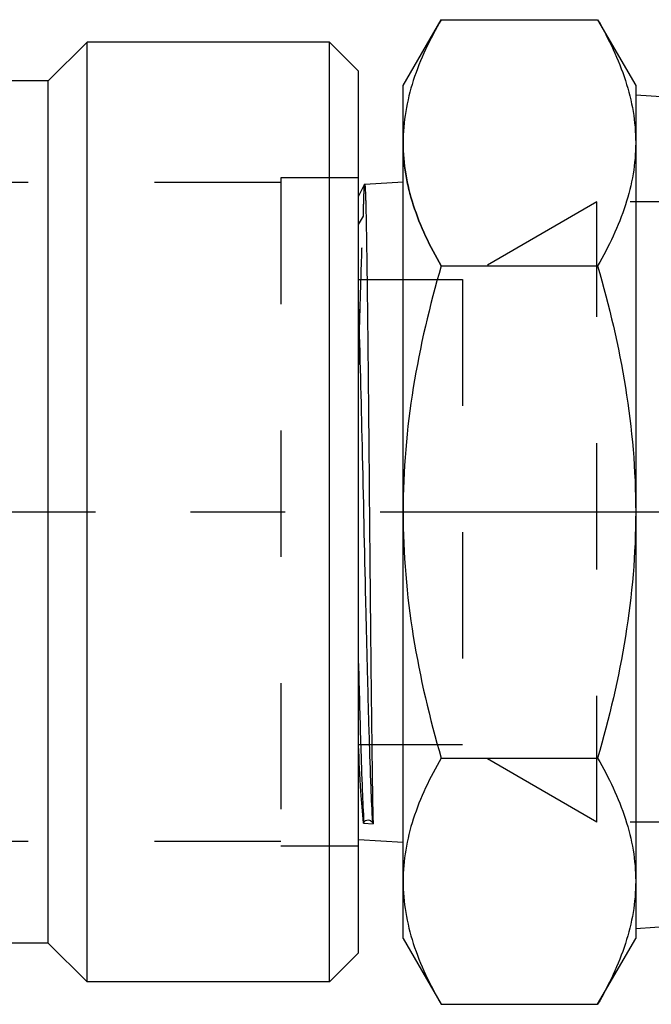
# Model space of a CAD drawing. Header units: millimetres. Extents: x 426 to 574, y 468 to 537.
# Tile 2 of 12: x 500 to 532, y 468 to 519. Entities that reach past the tile are written whole.
import ezdxf

# ---------------------------------------------------------------- set-up
doc = ezdxf.new("R2010")
doc.units = ezdxf.units.MM
doc.header["$LTSCALE"] = 65.185185
doc.linetypes.add('CENTER', pattern=[0.6, 0.375, -0.075, 0.075, -0.075])
doc.linetypes.add('HIDDEN', pattern=[0.2, 0.1, -0.1])
for name, color, linetype in [('ACHSEN_S', 7, 'CONTINUOUS'), ('FASEN', 7, 'CONTINUOUS'), ('KOERPER', 7, 'CONTINUOUS'), ('KONST.EL_MIT_GEO', 7, 'CONTINUOUS')]:
    doc.layers.add(name, color=color, linetype=linetype)

msp = doc.modelspace()

# ---------------------------------------------------------------- linework, layer by layer
at = {"layer": 'ACHSEN_S', "color": 2, "linetype": 'CENTER'}
msp.add_line((479.35, 493.252), (573.65, 493.252), dxfattribs=at)
at = {"layer": 'FASEN', "color": 7, "linetype": 'Continuous'}
for p, q in [((515.85, 469.002), (515.85, 517.502)), ((517.35, 516.002), (515.85, 517.502)), ((517.35, 470.502), (517.35, 516.001)), ((517.35, 470.502), (515.85, 469.002))]:
    msp.add_line(p, q, dxfattribs=at)
at = {"layer": 'KOERPER', "color": 7, "linetype": 'Continuous'}
for p, q in [((503.35, 517.502), (501.35, 515.502)), ((503.35, 469.002), (503.35, 517.502)), ((515.85, 517.502), (503.35, 517.502)), ((501.35, 515.502), (447.723, 515.502)), ((501.35, 471.002), (501.35, 515.502)), ((501.35, 471.002), (447.35, 471.002)), ((503.35, 469.002), (501.35, 471.002)), ((515.85, 469.002), (503.35, 469.002))]:
    msp.add_line(p, q, dxfattribs=at)
at = {"layer": 'KONST.EL_MIT_GEO', "color": 7, "linetype": 'Continuous'}
for p, q in [((519.65, 515.252), (521.615, 518.655)), ((521.615, 518.655), (529.685, 518.655)), ((529.685, 518.655), (531.65, 515.252)), ((519.65, 471.252), (519.65, 515.252)), ((531.65, 515.252), (531.65, 471.252)), ((533.498, 514.635), (531.65, 514.758)), ((517.67, 510.161), (517.35, 509.547)), ((517.672, 510.164), (519.65, 510.295)), ((521.615, 505.953), (529.685, 505.953)), ((517.462, 481.342), (517.465, 481.217)), ((521.615, 480.55), (529.685, 480.55)), ((517.609, 477.201), (517.629, 477.237)), ((517.609, 477.201), (518.108, 477.169)), ((518.071, 477.237), (518.108, 477.169)), ((517.35, 476.361), (519.65, 476.208)), ((534.378, 471.927), (531.65, 471.745)), ((519.65, 471.252), (521.615, 467.848)), ((529.685, 467.848), (531.65, 471.252)), ((521.615, 467.848), (529.685, 467.848))]:
    msp.add_line(p, q, dxfattribs=at)
at = {"layer": 'KONST.EL_MIT_GEO', "color": 8, "linetype": 'HIDDEN'}
for p, q in [((513.35, 510.252), (482.85, 510.252)), ((517.35, 510.502), (513.35, 510.502)), ((513.35, 510.502), (513.35, 476.002)), ((517.35, 476.002), (517.35, 510.502)), ((517.67, 510.161), (517.672, 510.164)), ((529.65, 509.252), (522.722, 505.252)), ((550.918, 509.252), (529.65, 509.252)), ((529.65, 477.252), (529.65, 509.252)), ((517.35, 508.082), (517.604, 508.523)), ((517.35, 505.252), (522.722, 505.252)), ((522.722, 505.252), (522.722, 481.252)), ((517.35, 481.252), (522.722, 481.252)), ((529.65, 477.252), (522.722, 481.252)), ((550.918, 477.252), (529.65, 477.252)), ((513.35, 476.252), (482.85, 476.252)), ((517.35, 476.002), (513.35, 476.002))]:
    msp.add_line(p, q, dxfattribs=at)
at = {"layer": 'KONST.EL_MIT_GEO', "color": 7, "linetype": 'Continuous'}
msp.add_arc((1303.275, 504.798), 786.164, 181.410933, 181.709772, dxfattribs=at)
for points, knots in [([(521.615, 518.655), (521.039, 517.658), (520.293, 516.111), (519.744, 513.933), (519.65, 512.843), (519.65, 512.304)], [0, 0, 0, 0, 0.514153, 0.759424, 1, 1, 1, 1]), ([(529.685, 518.655), (530.261, 517.658), (531.007, 516.111), (531.556, 513.933), (531.65, 512.843), (531.65, 512.304)], [0, 0, 0, 0, 0.514153, 0.759424, 1, 1, 1, 1]), ([(519.65, 512.304), (519.65, 511.766), (519.744, 510.676), (520.293, 508.498), (521.039, 506.95), (521.615, 505.953)], [0, 0, 0, 0, 0.240576, 0.485848, 1, 1, 1, 1]), ([(531.65, 512.304), (531.65, 511.766), (531.556, 510.676), (531.007, 508.498), (530.261, 506.95), (529.685, 505.953)], [0, 0, 0, 0, 0.240576, 0.485848, 1, 1, 1, 1]), ([(517.672, 510.164), (517.678, 510.164), (517.68, 510.131), (517.689, 510.092), (517.693, 510.004), (517.701, 509.893), (517.707, 509.745), (517.714, 509.567), (517.721, 509.356), (517.73, 509.013), (517.742, 508.508), (517.755, 507.815), (517.769, 507.008), (517.782, 506.094), (517.796, 505.08), (517.814, 503.552), (517.837, 501.457), (517.864, 498.769), (517.891, 495.908), (517.917, 492.965), (517.944, 490.031), (517.971, 487.196), (518.004, 483.863), (518.044, 480.542), (518.081, 478.112), (518.108, 477.169)], [0, 0, 0, 0, 0.000528, 0.002024, 0.004508, 0.00798, 0.012433, 0.017857, 0.024245, 0.031583, 0.049051, 0.070125, 0.094642, 0.122412, 0.153216, 0.186818, 0.261345, 0.343679, 0.431263, 0.52138, 0.611236, 0.698043, 0.77911, 0.914234, 1, 1, 1, 1]), ([(521.615, 505.953), (521.019, 503.89), (520.025, 499.7), (519.65, 495.399), (519.65, 493.252)], [0, 0, 0, 0, 0.500104, 1, 1, 1, 1]), ([(529.685, 505.953), (530.281, 503.89), (531.275, 499.7), (531.65, 495.399), (531.65, 493.252)], [0, 0, 0, 0, 0.500104, 1, 1, 1, 1]), ([(517.35, 503.718), (517.423, 501.364), (517.543, 496.345), (517.681, 490.079), (517.799, 485.078), (517.884, 481.871), (517.969, 479.309), (518.032, 477.838), (518.071, 477.237)], [0, 0, 0, 0, 0.266748, 0.568487, 0.709722, 0.833205, 0.931811, 1, 1, 1, 1]), ([(519.65, 493.252), (519.65, 491.105), (520.025, 486.803), (521.019, 482.614), (521.615, 480.55)], [0, 0, 0, 0, 0.499896, 1, 1, 1, 1]), ([(531.65, 493.252), (531.65, 491.105), (531.275, 486.803), (530.281, 482.614), (529.685, 480.55)], [0, 0, 0, 0, 0.499896, 1, 1, 1, 1]), ([(517.609, 477.201), (517.552, 477.743), (517.459, 479.082), (517.388, 480.421), (517.35, 481.216)], [0, 0, 0, 0, 0.406812, 1, 1, 1, 1]), ([(517.465, 481.217), (517.49, 480.437), (517.535, 479.11), (517.594, 477.783), (517.629, 477.237)], [0, 0, 0, 0, 0.587668, 1, 1, 1, 1]), ([(521.615, 480.55), (521.039, 479.553), (520.293, 478.006), (519.744, 475.828), (519.65, 474.738), (519.65, 474.199)], [0, 0, 0, 0, 0.514153, 0.759424, 1, 1, 1, 1]), ([(529.685, 480.55), (530.261, 479.553), (531.007, 478.006), (531.556, 475.828), (531.65, 474.738), (531.65, 474.199)], [0, 0, 0, 0, 0.514153, 0.759424, 1, 1, 1, 1]), ([(519.65, 474.199), (519.65, 473.661), (519.744, 472.571), (520.293, 470.393), (521.039, 468.845), (521.615, 467.848)], [0, 0, 0, 0, 0.240576, 0.485848, 1, 1, 1, 1]), ([(531.65, 474.199), (531.65, 473.661), (531.556, 472.571), (531.007, 470.393), (530.261, 468.845), (529.685, 467.848)], [0, 0, 0, 0, 0.240576, 0.485848, 1, 1, 1, 1])]:
    msp.add_open_spline(points, degree=3, knots=knots, dxfattribs=at)
at = {"layer": 'KONST.EL_MIT_GEO', "color": 8, "linetype": 'HIDDEN'}
for points, knots in [([(521.615, 505.953), (521.039, 506.95), (520.293, 508.498), (519.744, 510.676), (519.65, 511.766), (519.65, 512.304)], [0, 0, 0, 0, 0.514153, 0.759424, 1, 1, 1, 1]), ([(517.604, 508.523), (517.609, 508.752), (517.616, 509.073), (517.628, 509.47), (517.636, 509.7), (517.644, 509.882), (517.651, 510.018), (517.661, 510.105), (517.664, 510.149), (517.67, 510.161)], [0, 0, 0, 0, 0.418749, 0.587031, 0.72712, 0.838684, 0.921433, 0.975184, 1, 1, 1, 1]), ([(517.35, 500.386), (517.388, 501.977), (517.459, 504.689), (517.547, 507.402), (517.604, 508.523)], [0, 0, 0, 0, 0.586293, 1, 1, 1, 1])]:
    msp.add_open_spline(points, degree=3, knots=knots, dxfattribs=at)
at = {"layer": 'KONST.EL_MIT_GEO', "color": 7, "linetype": 'Continuous'}
msp.add_open_spline([(517.629, 477.237), (517.67, 477.311), (517.85, 477.417), (518.03, 477.311), (518.071, 477.237)], degree=3, dxfattribs=at)

doc.saveas('drawing.dxf')
